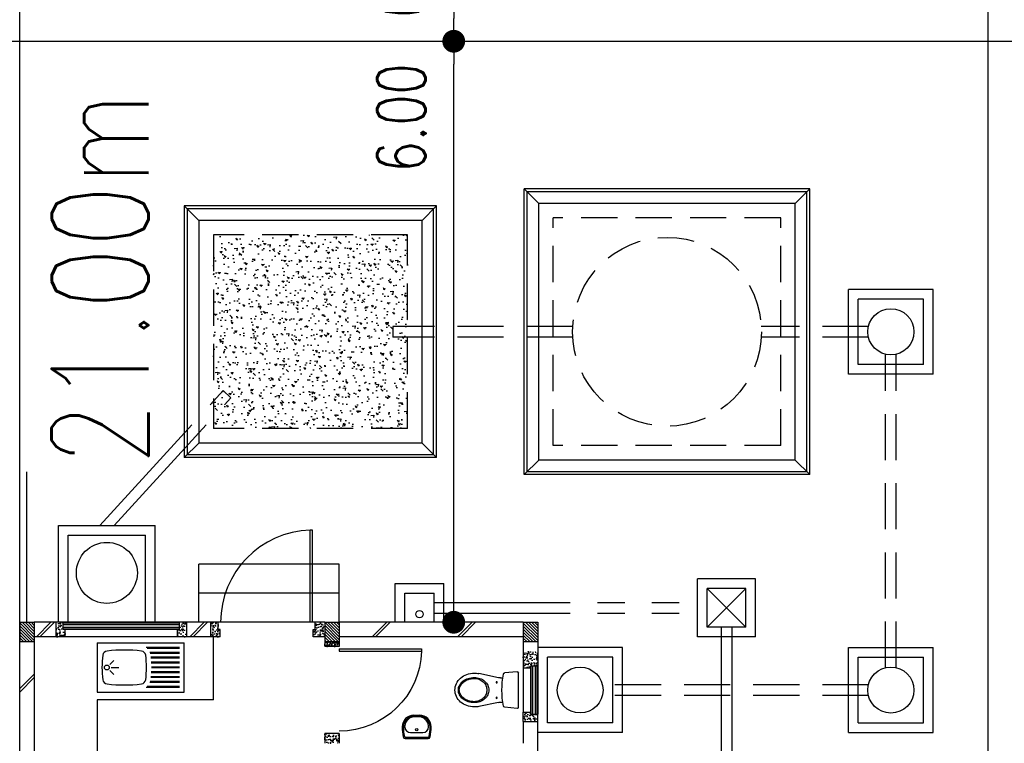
# Model space of a CAD drawing. Header units: millimetres. Extents: x 301 to 1479, y 491 to 1341.
# Tile 146 of 256: x 399.89 to 410.06, y 642.52 to 649.99. Entities that reach past the tile are written whole.
import ezdxf

# ---------------------------------------------------------------- set-up
doc = ezdxf.new("R2010")
doc.units = ezdxf.units.MM
doc.header["$LTSCALE"] = 1.5
doc.header["$MEASUREMENT"] = 0
for name, pattern in [('HIDDEN', [0.375, 0.25, -0.125]), ('HIDDEN2', [4.7625, 3.175, -1.5875]), ('PHANTOM2', [1.25, 0.625, -0.125, 0.125, -0.125, 0.125, -0.125])]:
    doc.linetypes.add(name, pattern=pattern)
for name, color, linetype in [('AP&SA', 254, 'HIDDEN'), ('Blk', 7, 'Continuous'), ('Block', 46, 'Continuous'), ('boundary', 3, 'Continuous'), ('Boundary Wall', 64, 'Continuous'), ('BWCN', 4, 'Continuous'), ('DIM', 6, 'Continuous'), ('DOOR', 3, 'Continuous'), ('Ele', 8, 'Continuous'), ('HATCH', 7, 'Continuous'), ('Hatch Aggregate', 252, 'Continuous'), ('Hatch Col. C1 GF Ext.', 84, 'Continuous'), ('Hatch Stub Col', 251, 'Continuous'), ('Kerb', 251, 'Continuous'), ('P. Grease Trap', 64, 'Continuous'), ('P. Septic tank', 2, 'Continuous'), ('P. Sewr Manhole', 49, 'Continuous'), ('PVC Pipe 110', 69, 'Continuous'), ('PVC RWP 75', 77, 'Continuous'), ('PVC Sewer Pipe 110', 24, 'Continuous'), ('SANIT', 8, 'Continuous'), ('TEXT', 7, 'Continuous'), ('WINDOW', 1, 'Continuous')]:
    doc.layers.add(name, color=color, linetype=linetype)
doc.styles.add('RS1', font='romans.shx', dxfattribs={"width": 0.75, "height": 0.5})
doc.styles.add('RS2', font='romans.shx', dxfattribs={"width": 0.75, "height": 1})
doc.dimstyles.new('Souillac5', dxfattribs={"dimscale": 0.5, "dimtxt": 0.5, "dimasz": 0.47, "dimexe": 0, "dimexo": 1, "dimgap": 0.5, "dimtad": 1, "dimzin": 0, "dimdsep": 46, "dimtxsty": 'RS1', "dimblk": 'DOT', "dimcen": 3, "dimse1": 1, "dimse2": 1, "dimclrd": 6, "dimclre": 6, "dimclrt": 7, "dimaunit": 1, "dimadec": 0, "dimazin": 0, "dimtfac": 1, "dimtofl": 0, "dimtmove": 1, "dimatfit": 3, "dimfxl": 1, "dimtolj": 1, "dimtzin": 0, "dimlwe": -1, "dimarcsym": 0})
pattern_1 = [(50, (422.03025, 162.062746), (0.071726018, -0.0062752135), [0.0075, -0.0825]), (355, (422.03025, 162.062746), (-0.013875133, 0.075219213), [0.006, -0.066]), (100.451444, (422.03623, 162.06222), (0.057850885, 0.068943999), [0.006374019, -0.070114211]), (46.1842, (422.03025, 162.08275), (0.106724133, -0.016551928), [0.01125, -0.12375]), (96.635635, (422.03914, 162.08137), (0.093466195, 0.09741186), [0.009561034, -0.105171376]), (351.184164, (422.03025, 162.08275), (0.093466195, 0.09741186), [0.009, -0.099]), (21, (422.04025, 162.077746), (0.059690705, -0.040261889), [0.0075, -0.0825]), (326, (422.04025, 162.077746), (0.024331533, 0.072515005), [0.006, -0.066]), (71.451445, (422.045225, 162.07439), (0.084022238, 0.032253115), [0.006374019, -0.070114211]), (37.5, (422.03025, 162.062746), (0.0012159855, 0.0332893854), [0, -0.0652, 0, -0.067, 0, -0.06625]), (7.5, (422.03025, 162.062746), (0.0263069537, 0.0394411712), [0, -0.0382, 0, -0.0637, 0, -0.02525]), (327.5, (422.00795, 162.062746), (0.0533822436, -0.0022554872), [0, -0.025, 0, -0.078, 0, -0.1035]), (317.5, (421.99795, 162.062746), (0.058318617, 0.010010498), [0, -0.0325, 0, -0.0518, 0, -0.0735])]
pattern_2 = [(315, (443.186696, 157.028336), (0.0154679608, 0.0154679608), [])]
pattern_3 = [(50, (418.371455, 162.212746), (0.071726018, -0.0062752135), [0.0075, -0.0825]), (355, (418.371455, 162.212746), (-0.013875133, 0.075219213), [0.006, -0.066]), (100.451444, (418.37743, 162.21222), (0.057850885, 0.068943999), [0.006374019, -0.070114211]), (46.1842, (418.371455, 162.23275), (0.106724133, -0.016551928), [0.01125, -0.12375]), (96.635635, (418.38035, 162.23137), (0.093466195, 0.09741186), [0.009561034, -0.105171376]), (351.184164, (418.37146, 162.23275), (0.093466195, 0.09741186), [0.009, -0.099]), (21, (418.381455, 162.227746), (0.059690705, -0.040261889), [0.0075, -0.0825]), (326, (418.381455, 162.227746), (0.024331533, 0.072515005), [0.006, -0.066]), (71.451445, (418.38643, 162.22439), (0.084022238, 0.032253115), [0.006374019, -0.070114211]), (37.5, (418.371455, 162.212746), (0.0012159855, 0.0332893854), [0, -0.0652, 0, -0.067, 0, -0.06625]), (7.5, (418.371455, 162.212746), (0.0263069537, 0.0394411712), [0, -0.0382, 0, -0.0637, 0, -0.02525]), (327.5, (418.349155, 162.212746), (0.0533822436, -0.0022554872), [0, -0.025, 0, -0.078, 0, -0.1035]), (317.5, (418.339155, 162.212746), (0.058318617, 0.010010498), [0, -0.0325, 0, -0.0518, 0, -0.0735])]

# ---------------------------------------------------------------- blocks, each defined once
blk = doc.blocks.new('SSBSD90')
at = {"layer": 'Ele'}
for p, q in [((-900, 510), (0, 510)), ((-900, 510), (-900, 0)), ((0, 0), (0, 510)), ((-50, 460), (-395, 460)), ((-50, 450), (-382, 450)), ((-50, 410), (-355, 410)), ((-768, 287), (-729, 326)), ((-50, 400), (-352, 400)), ((-50, 360), (-346, 360)), ((-50, 350), (-345, 350)), ((-50, 310), (-342, 310)), ((-768, 223), (-729, 184)), ((-755, 255), (-675, 255)), ((-50, 300), (-341, 300)), ((-50, 210), (-341, 210)), ((-50, 260), (-340, 260)), ((-50, 250), (-340, 250)), ((-50, 110), (-352, 110)), ((-50, 150), (-346, 150)), ((-50, 160), (-345, 160)), ((-50, 200), (-342, 200)), ((-900, 0), (0, 0)), ((-50, 50), (-395, 50)), ((-50, 60), (-382, 60)), ((-50, 100), (-355, 100))]:
    blk.add_line(p, q, dxfattribs=at)
blk.add_circle((-800, 255), 25, dxfattribs=at)
for centre, radius, start, end in [((-792, 375), 50, 96.577, 172.0164), ((-620, -1113), 1548, 83.423, 96.577), ((-448, 375), 50, 7.9836, 83.423), ((65, 255), 915, 172.0164, 187.9836), ((-1305, 255), 915, 352.0164, 7.9836), ((-792, 135), 50, 187.9836, 263.423), ((-448, 135), 50, 276.577, 352.0164), ((-620, 1623), 1548, 263.423, 276.577)]:
    blk.add_arc(centre, radius, start, end, dxfattribs=at)
blk = doc.blocks.new('WC')
at = {"layer": 'SANIT'}
for p, q in [((-179, 0), (179, 0)), ((-189, -11), (-178, -142)), ((189, -11), (178, -142)), ((-125, -185), (-125, -161)), ((125, -185), (125, -161)), ((-127, -205), (-170, -408)), ((127, -205), (170, -408))]:
    blk.add_line(p, q, dxfattribs=at)
for points in [[(130, -455, 0.086378), (120, -397, 0.092622), (92, -349, 0.103078), (49, -316, 0.111925), (0, -305, 0.111925), (-49, -316, 0.103078), (-92, -349, 0.092622), (-120, -397, 0.086378), (-130, -455, 0.086378)], [(120, -455, 0.091554), (111, -405, 0.095342), (85, -363, 0.101238), (45, -335, 0.105842), (0, -325, 0.105842), (-45, -335, 0.101238), (-85, -363, 0.095342), (-111, -405, 0.091554), (-120, -455, 0.091554)], [(-175, -455, 0.087147), (-161, -533, 0.093047), (-124, -596, 0.102819), (-66, -640, 0.110985), (0, -655, 0.110985), (66, -640, 0.102819), (124, -596, 0.093047), (161, -533, 0.087147), (175, -455, 0.052217), (170, -408, 0.093047)], [(-170, -408, 0.052217), (-175, -455, 0.087147)], [(-130, -455, 0.079027), (-120, -520, 0.088191), (-92, -572, 0.105253), (-48, -608, 0.121599), (0, -620, 0.121599), (48, -608, 0.105253), (92, -572, 0.088191), (120, -520, 0.079027), (130, -455, 0.079027)], [(-120, -455, 0.077736), (-110, -516, 0.087342), (-85, -565, 0.105569), (-44, -599, 0.12344), (0, -610, 0.12344), (44, -599, 0.105569), (85, -565, 0.087342), (110, -516, 0.077736), (120, -455, 0.077736)]]:
    blk.add_lwpolyline(points, format="xyb", dxfattribs=at)
for centre in [(-80, -225), (80, -225)]:
    blk.add_circle(centre, 6, dxfattribs=at)
for centre, radius, start, end in [((-179, -10), 10, 90, 185.0425), ((179, -10), 10, 354.9575, 90), ((-163, -140), 15, 185.0425, 259.608), ((0, 746), 916, 259.608, 280.392), ((-225, -185), 100, 348.0437, 0), ((225, -185), 100, 180, 191.9563), ((163, -140), 15, 280.392, 354.9575)]:
    blk.add_arc(centre, radius, start, end, dxfattribs=at)
blk = doc.blocks.new('Wh1')
at = {"layer": 'SANIT'}
for p, q in [((197, 0), (-197, 0)), ((197, -20), (-197, -20)), ((105, -100), (-105, -100)), ((-205, -200), (-205, -217)), ((205, -200), (205, -217)), ((50, -380), (-50, -380)), ((50, -400), (-50, -400)), ((-30, -373), (30, -373))]:
    blk.add_line(p, q, dxfattribs=at)
blk.add_circle((0, -154), 20, dxfattribs=at)
for centre, radius, start, end in [((0, -200), 250, 180, 180), ((0, -200), 250, 0, 0), ((-197, -35), 35, 90, 167.7776), ((197, -35), 35, 12.2224, 90), ((567, -201), 817, 167.7776, 179.9598), ((567, -201), 797, 167.7776, 179.9598), ((-197, -35), 15, 90, 167.7776), ((-105, -200), 100, 90, 180), ((105, -200), 100, 0, 90), ((197, -35), 15, 12.2224, 90), ((-567, -201), 797, 0.0402, 12.2224), ((-567, -201), 817, 0.0402, 12.2224), ((-50, -200), 200, 180, 270), ((-50, -200), 180, 180, 270), ((-30, -197), 176, 186.7076, 270.013), ((30, -197), 176, 269.987, 353.2924), ((50, -200), 180, 270, 0), ((50, -200), 200, 270, 0)]:
    blk.add_arc(centre, radius, start, end, dxfattribs=at)
blk = doc.blocks.new('Dr900')
at = {"layer": 'DOOR'}
for p, q in [((-50, 0), (-50, 850)), ((-25, 850), (-50, 850)), ((-25, 0), (-25, 850)), ((-25, 0), (-50, 0))]:
    blk.add_line(p, q, dxfattribs=at)
blk.add_arc((-24, 0), 851, 91.728, 179.9822, dxfattribs=at)
blk = doc.blocks.new('Dr1000')
at = {"layer": 'DOOR'}
for p, q in [((-50, 0), (-50, 950)), ((-25, 950), (-50, 950)), ((-25, 0), (-25, 950)), ((-25, 0), (-50, 0))]:
    blk.add_line(p, q, dxfattribs=at)
blk.add_arc((-24, 0), 951, 91.542, 179.9858, dxfattribs=at)
blk = doc.blocks.new('SSSU-D1')
at = {"layer": 'Hatch Aggregate'}
h = blk.add_hatch(dxfattribs=at)
h.set_pattern_fill('AR-CONC', color=256, scale=0.03, angle=90)
h.set_pattern_definition([(140, (33579.427, -774173.30486), (0.018825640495, 0.21517805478), [0.0225, -0.2475]), (85, (33579.427, -774173.30486), (-0.22565764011, -0.041625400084), [0.018, -0.198]), (190.45144446, (33579.42857, -774173.28693), (-0.20683199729, 0.17355265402), [0.0191220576, -0.2103426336]), (136.1842, (33579.367, -774173.30486), (0.04965578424, 0.3201723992), [0.03375, -0.37125]), (186.63563549, (33579.37114, -774173.27818), (-0.29223558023, 0.2803985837), [0.0286831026, -0.315514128]), (81.18416399, (33579.367, -774173.30486), (-0.29223558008, 0.28039858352), [0.027, -0.2970000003]), (111, (33579.382, -774173.27486), (0.1207856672, 0.179072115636), [0.0225, -0.2475]), (56, (33579.382, -774173.27486), (-0.217545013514, 0.072994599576), [0.018, -0.198]), (161.45144474, (33579.39207, -774173.25994), (-0.09675934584, 0.25206671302), [0.019122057, -0.2103426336]), (127.5, (33579.427, -774173.304864), (-0.0998681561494, 0.003647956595), [0, -0.1956, 0, -0.201, 0, -0.19875]), (97.5, (33579.427, -774173.30486), (-0.118323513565, 0.078920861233), [0, -0.1146, 0, -0.1911, 0, -0.07575]), (57.5, (33579.427, -774173.371764), (0.00676646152, 0.160146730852), [0, -0.075, 0, -0.234, 0, -0.3105]), (47.5, (33579.427, -774173.40176), (-0.0300314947, 0.174955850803), [0, -0.0975, 0, -0.1554, 0, -0.2205])])
h.paths.add_polyline_path([(8.45, 11.8), (10.455, 11.8), (10.455, 9.8), (8.45, 9.8)])
at = {"layer": 'Hatch Col. C1 GF Ext.'}
h = blk.add_hatch(dxfattribs=at)
h.set_pattern_fill('ANSI31', color=256, scale=0.175, angle=-90)
h.set_pattern_definition(pattern_2)
h.paths.add_polyline_path([(6.6, 7.6), (6.45, 7.6), (6.45, 7.8), (6.6, 7.8)])
h = blk.add_hatch(dxfattribs=at)
h.set_pattern_fill('ANSI31', color=256, scale=0.175, angle=-90)
h.set_pattern_definition(pattern_2)
h.paths.add_polyline_path([(9.75, 7.6), (9.6, 7.6), (9.6, 7.8), (9.75, 7.8)])
h = blk.add_hatch(dxfattribs=at)
h.set_pattern_fill('ANSI31', color=256, scale=0.175, angle=-90)
h.set_pattern_definition(pattern_2)
h.paths.add_polyline_path([(11.8, 7.6), (11.65, 7.6), (11.65, 7.8), (11.8, 7.8)])
at = {"layer": 'Hatch Stub Col', "linetype": 'ByBlock'}
h = blk.add_hatch(dxfattribs=at)
h.set_pattern_fill('AR-CONC', color=256, scale=0.01, angle=720)
h.set_pattern_definition(pattern_3)
h.paths.add_polyline_path([(6.825, 7.8), (6.9, 7.8), (6.9, 7.725), (6.92, 7.725), (6.92, 7.65), (6.825, 7.65)])
h = blk.add_hatch(dxfattribs=at)
h.set_pattern_fill('AR-CONC', color=256, scale=0.01, angle=720)
h.set_pattern_definition(pattern_3)
h.paths.add_polyline_path([(8.08, 7.725), (8.1, 7.725), (8.1, 7.8), (8.175, 7.8), (8.175, 7.65), (8.08, 7.65)])
h = blk.add_hatch(dxfattribs=at)
h.set_pattern_fill('AR-CONC', color=256, scale=0.01, angle=720)
h.set_pattern_definition([(50, (418.421455, 162.212746), (0.071726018, -0.0062752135), [0.0075, -0.0825]), (355, (418.421455, 162.212746), (-0.013875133, 0.075219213), [0.006, -0.066]), (100.451444, (418.42743, 162.21222), (0.057850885, 0.068943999), [0.006374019, -0.070114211]), (46.1842, (418.421455, 162.23275), (0.106724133, -0.016551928), [0.01125, -0.12375]), (96.635635, (418.43035, 162.23137), (0.093466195, 0.09741186), [0.009561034, -0.105171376]), (351.184164, (418.42146, 162.23275), (0.093466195, 0.09741186), [0.009, -0.099]), (21, (418.431455, 162.227746), (0.059690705, -0.040261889), [0.0075, -0.0825]), (326, (418.431455, 162.227746), (0.024331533, 0.072515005), [0.006, -0.066]), (71.451445, (418.43643, 162.22439), (0.084022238, 0.032253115), [0.006374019, -0.070114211]), (37.5, (418.421455, 162.212746), (0.0012159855, 0.0332893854), [0, -0.0652, 0, -0.067, 0, -0.06625]), (7.5, (418.421455, 162.212746), (0.0263069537, 0.0394411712), [0, -0.0382, 0, -0.0637, 0, -0.02525]), (327.5, (418.399155, 162.212746), (0.0533822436, -0.0022554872), [0, -0.025, 0, -0.078, 0, -0.1035]), (317.5, (418.389155, 162.212746), (0.058318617, 0.010010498), [0, -0.0325, 0, -0.0518, 0, -0.0735])])
h.paths.add_polyline_path([(8.425, 7.8), (8.5, 7.8), (8.5, 7.725), (8.52, 7.725), (8.52, 7.65), (8.425, 7.65)])
h = blk.add_hatch(dxfattribs=at)
h.set_pattern_fill('AR-CONC', color=256, scale=0.01, angle=720)
h.set_pattern_definition([(50, (422.03025, 162.212746), (0.071726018, -0.0062752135), [0.0075, -0.0825]), (355, (422.03025, 162.212746), (-0.013875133, 0.075219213), [0.006, -0.066]), (100.451444, (422.03623, 162.21222), (0.057850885, 0.068943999), [0.006374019, -0.070114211]), (46.1842, (422.03025, 162.23275), (0.106724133, -0.016551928), [0.01125, -0.12375]), (96.635635, (422.03914, 162.23137), (0.093466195, 0.09741186), [0.009561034, -0.105171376]), (351.184164, (422.03025, 162.23275), (0.093466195, 0.09741186), [0.009, -0.099]), (21, (422.04025, 162.227746), (0.059690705, -0.040261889), [0.0075, -0.0825]), (326, (422.04025, 162.227746), (0.024331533, 0.072515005), [0.006, -0.066]), (71.451445, (422.045225, 162.22439), (0.084022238, 0.032253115), [0.006374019, -0.070114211]), (37.5, (422.03025, 162.212746), (0.0012159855, 0.0332893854), [0, -0.0652, 0, -0.067, 0, -0.06625]), (7.5, (422.03025, 162.212746), (0.0263069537, 0.0394411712), [0, -0.0382, 0, -0.0637, 0, -0.02525]), (327.5, (422.00795, 162.212746), (0.0533822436, -0.0022554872), [0, -0.025, 0, -0.078, 0, -0.1035]), (317.5, (421.99795, 162.212746), (0.058318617, 0.010010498), [0, -0.0325, 0, -0.0518, 0, -0.0735])])
h.paths.add_polyline_path([(9.5, 7.8), (9.6, 7.8), (9.6, 7.65), (9.48, 7.65), (9.48, 7.725), (9.5, 7.725)])
h = blk.add_hatch(dxfattribs=at)
h.set_pattern_fill('AR-CONC', color=256, scale=0.005, angle=720)
h.set_pattern_definition([(50, (422.03025, 162.212746), (0.0358630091, -0.0031376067), [0.00375, -0.04125]), (355, (422.03025, 162.212746), (-0.0069375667, 0.0376096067), [0.003, -0.033]), (100.4514445, (422.03324, 162.212485), (0.0289254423, 0.0344719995), [0.0031870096, -0.0350571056]), (46.1842, (422.03025, 162.222746), (0.0533620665, -0.008275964), [0.005625, -0.061875]), (96.635635, (422.0347, 162.222056), (0.046733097, 0.04870593), [0.004780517, -0.052585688]), (351.184164, (422.03025, 162.222746), (0.046733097, 0.04870593), [0.0045, -0.0495]), (21, (422.03525, 162.220246), (0.0298453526, -0.0201309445), [0.00375, -0.04125]), (326, (422.03525, 162.220246), (0.0121657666, 0.0362575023), [0.003, -0.033]), (71.451445, (422.037738, 162.21857), (0.0420111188, 0.0161265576), [0.0031870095, -0.0350571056]), (37.5, (422.030251, 162.212746), (0.00060799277, 0.0166446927), [0, -0.0326, 0, -0.0335, 0, -0.033125]), (7.5, (422.03025, 162.212746), (0.0131534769, 0.0197205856), [0, -0.0191, 0, -0.03185, 0, -0.012625]), (327.5, (422.019101, 162.212746), (0.0266911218, -0.0011277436), [0, -0.0125, 0, -0.039, 0, -0.05175]), (317.5, (422.0141, 162.212746), (0.0291593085, 0.0050052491), [0, -0.01625, 0, -0.0259, 0, -0.03675])])
h.paths.add_polyline_path([(9.6, 7.55), (9.6, 7.6), (9.75, 7.6), (9.75, 7.55)])
h = blk.add_hatch(dxfattribs=at)
h.set_pattern_fill('AR-CONC', color=256, scale=0.01, angle=720)
h.set_pattern_definition(pattern_1)
h.paths.add_polyline_path([(11.725, 7.35), (11.725, 7.33), (11.65, 7.33), (11.65, 7.5), (11.8, 7.5), (11.8, 7.35)])
h = blk.add_hatch(dxfattribs=at)
h.set_pattern_fill('AR-CONC', color=256, scale=0.01, angle=720)
h.set_pattern_definition(pattern_1)
h.paths.add_polyline_path([(11.65, 6.775), (11.65, 6.87), (11.725, 6.87), (11.725, 6.85), (11.8, 6.85), (11.8, 6.775)])
h = blk.add_hatch(dxfattribs=at)
h.set_pattern_fill('AR-CONC', color=256, scale=0.01, angle=720)
h.set_pattern_definition([(50, (418.271455, 162.012746), (0.071726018, -0.0062752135), [0.0075, -0.0825]), (355, (418.271455, 162.012746), (-0.013875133, 0.075219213), [0.006, -0.066]), (100.451444, (418.27743, 162.01222), (0.057850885, 0.068943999), [0.006374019, -0.070114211]), (46.1842, (418.271455, 162.03275), (0.106724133, -0.016551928), [0.01125, -0.12375]), (96.635635, (418.28035, 162.03137), (0.093466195, 0.09741186), [0.009561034, -0.105171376]), (351.184164, (418.27146, 162.03275), (0.093466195, 0.09741186), [0.009, -0.099]), (21, (418.281455, 162.027746), (0.059690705, -0.040261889), [0.0075, -0.0825]), (326, (418.281455, 162.027746), (0.024331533, 0.072515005), [0.006, -0.066]), (71.451445, (418.28643, 162.02439), (0.084022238, 0.032253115), [0.006374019, -0.070114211]), (37.5, (418.271455, 162.012746), (0.0012159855, 0.0332893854), [0, -0.0652, 0, -0.067, 0, -0.06625]), (7.5, (418.271455, 162.012746), (0.0263069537, 0.0394411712), [0, -0.0382, 0, -0.0637, 0, -0.02525]), (327.5, (418.249155, 162.012746), (0.0533822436, -0.0022554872), [0, -0.025, 0, -0.078, 0, -0.1035]), (317.5, (418.239155, 162.012746), (0.058318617, 0.010010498), [0, -0.0325, 0, -0.0518, 0, -0.0735])])
h.paths.add_polyline_path([(9.6, 6.65), (9.6, 6.55), (9.75, 6.55), (9.75, 6.65)])
at = {"layer": 'AP&SA', "linetype": 'HIDDEN'}
for p, q in [((14.31, 11.975), (11.96, 11.975)), ((11.96, 9.625), (11.96, 11.975)), ((14.31, 9.625), (14.31, 11.975)), ((10.455, 11.8), (8.45, 11.8)), ((8.45, 11.8), (8.45, 9.8)), ((10.455, 9.8), (10.455, 11.8)), ((10.455, 9.8), (8.45, 9.8)), ((14.31, 9.625), (11.96, 9.625))]:
    blk.add_line(p, q, dxfattribs=at)
at = {"layer": 'Block', "linetype": 'ByBlock'}
for p, q in [((6.825, 7.8), (6.6, 7.8)), ((8.425, 7.8), (8.175, 7.8)), ((11.65, 7.8), (9.75, 7.8)), ((6.825, 7.65), (6.6, 7.65)), ((8.425, 7.65), (8.175, 7.65)), ((11.65, 7.65), (9.75, 7.65)), ((6.6, 7.6), (6.6, 3.3)), ((11.65, 6.775), (11.65, 6.55)), ((11.8, 6.175), (11.8, 6.775))]:
    blk.add_line(p, q, dxfattribs=at)
at = {"layer": 'Boundary Wall', "linetype": 'ByBlock'}
blk.add_line((6.525, 7.8), (6.525, 9.355), dxfattribs=at)
at = {"layer": 'BWCN'}
for p, q in [((6.45, 7.8), (6.6, 7.8)), ((6.45, 7.8), (6.45, 7.6)), ((6.6, 7.8), (6.6, 7.6)), ((6.825, 7.65), (6.825, 7.8)), ((6.9, 7.8), (6.825, 7.8)), ((6.9, 7.725), (6.9, 7.8)), ((8.1, 7.725), (8.1, 7.8)), ((8.175, 7.8), (8.1, 7.8)), ((8.175, 7.65), (8.175, 7.8)), ((8.5, 7.8), (8.425, 7.8)), ((8.425, 7.65), (8.425, 7.8)), ((8.5, 7.725), (8.5, 7.8)), ((9.6, 7.8), (9.5, 7.8)), ((9.5, 7.725), (9.5, 7.8)), ((9.6, 7.8), (9.75, 7.8)), ((9.6, 7.8), (9.6, 7.6)), ((9.75, 7.8), (9.75, 7.6)), ((11.65, 7.8), (11.8, 7.8)), ((11.65, 7.8), (11.65, 7.6)), ((11.8, 7.8), (11.8, 7.6)), ((6.92, 7.65), (6.825, 7.65)), ((6.92, 7.725), (6.9, 7.725)), ((6.92, 7.65), (6.92, 7.725)), ((8.08, 7.65), (8.08, 7.725)), ((8.08, 7.725), (8.1, 7.725)), ((8.175, 7.65), (8.08, 7.65)), ((8.52, 7.65), (8.425, 7.65)), ((8.52, 7.725), (8.5, 7.725)), ((8.52, 7.65), (8.52, 7.725)), ((9.48, 7.65), (9.48, 7.725)), ((9.48, 7.725), (9.5, 7.725)), ((9.6, 7.65), (9.48, 7.65)), ((6.45, 7.6), (6.6, 7.6)), ((9.6, 7.6), (9.75, 7.6)), ((9.6, 7.6), (9.6, 7.55)), ((9.75, 7.55), (9.6, 7.55)), ((9.75, 7.6), (9.75, 7.55)), ((11.65, 7.6), (11.8, 7.6)), ((11.65, 7.6), (11.65, 7.33)), ((11.8, 7.6), (11.8, 7.35)), ((11.65, 7.33), (11.725, 7.33)), ((11.725, 7.35), (11.8, 7.35)), ((11.725, 7.33), (11.725, 7.35)), ((11.65, 6.775), (11.65, 6.87)), ((11.65, 6.87), (11.725, 6.87)), ((11.725, 6.87), (11.725, 6.85)), ((11.725, 6.85), (11.8, 6.85)), ((11.8, 6.775), (11.8, 6.85)), ((11.65, 6.775), (11.8, 6.775)), ((9.75, 6.65), (9.6, 6.65)), ((9.6, 6.65), (9.6, 6.55)), ((9.75, 6.65), (9.75, 6.55))]:
    blk.add_line(p, q, dxfattribs=at)
at = {"layer": 'Ele'}
for p, q in [((9.75, 8.4), (8.3, 8.4)), ((8.3, 7.8), (8.3, 8.4)), ((9.75, 7.8), (9.75, 8.4)), ((9.75, 8.1), (8.3, 8.1)), ((8.1, 7.8), (6.9, 7.8)), ((8.1, 7.79), (6.9, 7.79)), ((8.1, 7.73), (6.9, 7.73)), ((9.5, 7.8), (8.5, 7.8)), ((8.08, 7.725), (6.92, 7.725)), ((8.08, 7.65), (6.92, 7.65)), ((8.45, 7), (8.45, 7.65)), ((11.65, 7.33), (11.65, 6.87)), ((11.725, 7.33), (11.725, 6.87)), ((11.73, 7.35), (11.73, 6.85)), ((11.79, 7.35), (11.79, 6.85)), ((11.8, 7.35), (11.8, 6.85)), ((7.25, 7), (7.25, 5.8)), ((8.45, 7), (7.25, 7))]:
    blk.add_line(p, q, dxfattribs=at)
at = {"layer": 'HATCH'}
for p, q in [((6.773, 7.8), (6.623, 7.65)), ((6.808, 7.8), (6.658, 7.65)), ((8.356, 7.8), (8.206, 7.65)), ((8.391, 7.8), (8.241, 7.65)), ((10.24, 7.8), (10.09, 7.65)), ((10.275, 7.8), (10.125, 7.65)), ((11.122, 7.8), (10.972, 7.65)), ((11.158, 7.8), (11.008, 7.65)), ((6.45, 7.115), (6.6, 7.265)), ((6.45, 7.079), (6.6, 7.229))]:
    blk.add_line(p, q, dxfattribs=at)
at = {"layer": 'Kerb'}
for p, q in [((14.61, 12.275), (11.66, 12.275)), ((11.66, 9.325), (11.66, 12.275)), ((11.66, 12.275), (11.81, 12.125)), ((14.58, 12.245), (11.69, 12.245)), ((11.69, 9.355), (11.69, 12.245)), ((14.61, 12.275), (14.46, 12.125)), ((14.58, 9.355), (14.58, 12.245)), ((14.61, 9.325), (14.61, 12.275)), ((14.46, 12.125), (11.81, 12.125)), ((11.81, 9.475), (11.81, 12.125)), ((14.46, 9.475), (14.46, 12.125)), ((8.15, 12.1), (8.15, 9.5)), ((10.755, 12.1), (8.15, 12.1)), ((8.3, 11.95), (8.15, 12.1)), ((8.18, 12.07), (8.18, 9.53)), ((10.725, 12.07), (8.18, 12.07)), ((10.605, 11.95), (10.755, 12.1)), ((10.725, 9.53), (10.725, 12.07)), ((10.755, 9.5), (10.755, 12.1)), ((10.605, 11.95), (8.3, 11.95)), ((8.3, 11.95), (8.3, 9.65)), ((10.605, 9.65), (10.605, 11.95)), ((15.885, 11.238), (15.01, 11.238)), ((15.01, 10.363), (15.01, 11.238)), ((15.885, 10.363), (15.885, 11.238)), ((15.785, 11.138), (15.11, 11.138)), ((15.11, 10.463), (15.11, 11.138)), ((15.785, 10.463), (15.785, 11.138)), ((15.785, 10.463), (15.11, 10.463)), ((15.885, 10.363), (15.01, 10.363)), ((8.3, 9.65), (8.15, 9.5)), ((10.605, 9.65), (8.3, 9.65)), ((10.605, 9.65), (10.755, 9.5)), ((10.755, 9.5), (8.15, 9.5)), ((10.725, 9.53), (8.18, 9.53)), ((11.66, 9.325), (11.81, 9.475)), ((14.46, 9.475), (11.81, 9.475)), ((14.61, 9.325), (14.46, 9.475)), ((14.58, 9.355), (11.69, 9.355)), ((14.61, 9.325), (11.66, 9.325)), ((6.85, 7.8), (6.85, 8.8)), ((6.85, 8.8), (7.85, 8.8)), ((7.85, 7.8), (7.85, 8.8)), ((6.95, 7.8), (6.95, 8.7)), ((6.95, 8.7), (7.75, 8.7)), ((7.75, 7.8), (7.75, 8.7)), ((14.05, 8.25), (13.45, 8.25)), ((13.45, 7.65), (13.45, 8.25)), ((14.05, 7.65), (14.05, 8.25)), ((10.329, 8.2), (10.829, 8.2)), ((10.329, 7.8), (10.329, 8.2)), ((10.829, 7.8), (10.829, 8.2)), ((13.55, 7.75), (13.55, 8.15)), ((13.95, 8.15), (13.55, 8.15)), ((13.95, 8.15), (13.55, 7.75)), ((13.95, 7.75), (13.55, 8.15)), ((13.95, 7.75), (13.95, 8.15)), ((10.429, 8.1), (10.729, 8.1)), ((10.429, 7.8), (10.429, 8.1)), ((10.729, 7.8), (10.729, 8.1)), ((13.95, 7.75), (13.55, 7.75)), ((14.05, 7.65), (13.45, 7.65)), ((12.675, 7.538), (11.8, 7.538)), ((12.675, 6.663), (12.675, 7.538)), ((15.01, 7.538), (15.885, 7.538)), ((15.01, 6.663), (15.01, 7.538)), ((15.885, 6.663), (15.885, 7.538)), ((12.575, 7.438), (11.9, 7.438)), ((11.9, 6.763), (11.9, 7.438)), ((12.575, 6.763), (12.575, 7.438)), ((15.11, 7.438), (15.785, 7.438)), ((15.11, 6.763), (15.11, 7.438)), ((15.785, 6.763), (15.785, 7.438)), ((12.575, 6.763), (11.9, 6.763)), ((15.11, 6.763), (15.785, 6.763)), ((12.675, 6.663), (11.8, 6.663)), ((15.01, 6.663), (15.885, 6.663))]:
    blk.add_line(p, q, dxfattribs=at)
at = {"layer": 'P. Grease Trap'}
blk.add_circle((7.35, 8.31), 0.315, dxfattribs=at)
at = {"layer": 'P. Septic tank', "linetype": 'HIDDEN'}
blk.add_circle((13.135, 10.8), 0.975, dxfattribs=at)
at = {"layer": 'P. Sewr Manhole'}
for centre, radius in [((15.447, 10.8), 0.238), ((12.238, 7.1), 0.237), ((15.447, 7.1), 0.238)]:
    blk.add_circle(centre, radius, dxfattribs=at)
at = {"layer": 'PVC Pipe 110', "linetype": 'PHANTOM2', "ltscale": 1.5}
for p, q in [((7.278, 8.8), (8.551, 10.192)), ((7.427, 8.8), (8.632, 10.118)), ((10.729, 8.005), (13.55, 8.005)), ((10.729, 7.895), (13.55, 7.895)), ((13.695, 7.75), (13.695, 6.05)), ((13.805, 7.75), (13.805, 6.05))]:
    blk.add_line(p, q, dxfattribs=at)
at = {"layer": 'PVC Pipe 110', "linetype": 'PHANTOM2', "ltscale": 2}
blk.add_line((8.551, 10.192), (8.632, 10.118), dxfattribs=at)
at = {"layer": 'PVC RWP 75'}
blk.add_circle((10.579, 7.883), 0.0375, dxfattribs=at)
at = {"layer": 'PVC Sewer Pipe 110', "linetype": 'HIDDEN2'}
blk.add_line((10.305, 10.855), (10.305, 10.745), dxfattribs=at)
at = {"layer": 'PVC Sewer Pipe 110', "linetype": 'HIDDEN2', "ltscale": 0.1}
for p, q in [((12.162, 10.855), (10.305, 10.855)), ((15.216, 10.855), (14.108, 10.855)), ((12.162, 10.745), (10.305, 10.745)), ((15.216, 10.745), (14.108, 10.745)), ((15.392, 7.331), (15.392, 10.569)), ((15.502, 7.331), (15.502, 10.569)), ((15.216, 7.155), (12.469, 7.155)), ((15.216, 7.045), (12.469, 7.045))]:
    blk.add_line(p, q, dxfattribs=at)
at = {"layer": 'WINDOW'}
for p, q in [((8.1, 7.775), (6.9, 7.775)), ((8.1, 7.745), (6.9, 7.745))]:
    blk.add_line(p, q, dxfattribs=at)
at = {"layer": 'WINDOW', "linetype": 'HIDDEN2', "ltscale": 0.5}
for p, q in [((11.745, 7.35), (11.745, 6.85)), ((11.775, 7.35), (11.775, 6.85))]:
    blk.add_line(p, q, dxfattribs=at)
at = {"layer": 'DOOR', "xscale": 0.001, "yscale": 0.001, "zscale": 0.001}
blk.add_blockref('Dr1000', (9.5, 7.8), dxfattribs=at)
at = {"layer": 'DOOR', "xscale": -0.001, "yscale": 0.001, "zscale": 0.001, "rotation": 270}
blk.add_blockref('Dr900', (9.75, 7.55), dxfattribs=at)
at = {"layer": 'SANIT', "xscale": -0.001, "yscale": 0.001, "zscale": 0.001, "rotation": 270.0000000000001}
blk.add_blockref('WC', (11.6, 7.1), dxfattribs=at)
at = {"layer": 'WINDOW', "linetype": 'ByBlock', "xscale": 0.001, "yscale": 0.001, "zscale": 0.001}
blk.add_blockref('SSBSD90', (8.15, 7.078), dxfattribs=at)
at = {"layer": 'WINDOW', "linetype": 'ByBlock', "xscale": 0.0006, "yscale": 0.0006, "zscale": 0.0006, "rotation": 180}
blk.add_blockref('Wh1', (10.55, 6.6), dxfattribs=at)
blk = doc.blocks.new('_DOT')
at = {"color": 0, "linetype": 'ByBlock'}
blk.add_line((-0.5, 0), (-1, 0), dxfattribs=at)
at = {"color": 0, "linetype": 'ByBlock', "const_width": 0.5}
blk.add_lwpolyline([(-0.25, 0, 1), (0.25, 0, 1)], format="xyb", close=True, dxfattribs=at)
blk = doc.blocks.new('*D145')
at = {"layer": 'DEFPOINTS', "color": 0, "transparency": 16777216}
for p in [(404.37, 649.769), (404.37, 649.769), (404.37, 643.769)]:
    blk.add_point(p, dxfattribs=at)
at = {"layer": 'DIM', "color": 6, "lineweight": -2, "transparency": 16777216}
blk.add_line((404.37, 644.004), (404.37, 649.534), dxfattribs=at)
at = {"layer": 'DIM', "color": 6, "lineweight": -2, "transparency": 16777216, "xscale": 0.235, "yscale": 0.235, "zscale": 0.235}
for p, rotation in [((404.37, 649.769), 90), ((404.37, 643.769), 270)]:
    blk.add_blockref('_DOT', p, dxfattribs=dict(at, rotation=rotation))
at = {"layer": 'DIM', "color": 7, "transparency": 16777216, "insert": (403.829, 648.978), "char_height": 0.5, "attachment_point": 5, "rotation": 90, "style": 'RS1'}
blk.add_mtext('\\A1;6.00', dxfattribs=at)
blk = doc.blocks.new('*D194')
at = {"layer": 'DEFPOINTS', "color": 0, "transparency": 16777216}
for p in [(404.37, 655.769), (404.37, 649.769), (404.37, 649.769)]:
    blk.add_point(p, dxfattribs=at)
at = {"layer": 'DIM', "color": 6, "lineweight": -2, "transparency": 16777216}
blk.add_line((404.37, 655.534), (404.37, 650.004), dxfattribs=at)
at = {"layer": 'DIM', "color": 6, "lineweight": -2, "transparency": 16777216, "xscale": 0.235, "yscale": 0.235, "zscale": 0.235}
for p, rotation in [((404.37, 655.769), 90), ((404.37, 649.769), 270)]:
    blk.add_blockref('_DOT', p, dxfattribs=dict(at, rotation=rotation))
at = {"layer": 'DIM', "color": 7, "transparency": 16777216, "insert": (403.829, 650.56), "char_height": 0.5, "attachment_point": 5, "rotation": 90, "style": 'RS1'}
blk.add_mtext('\\A1;6.00', dxfattribs=at)

msp = doc.modelspace()

# ---------------------------------------------------------------- linework, layer by layer
at = {"layer": 'boundary'}
for p, q in [((399.8876, 628.769), (399.8876, 670.769)), ((409.8876, 628.769), (409.8876, 670.769)), ((349.8876, 649.769), (492.2584, 649.769))]:
    msp.add_line(p, q, dxfattribs=at)

# ---------------------------------------------------------------- block references
at = {"layer": 'Blk'}
msp.add_blockref('SSSU-D1', (393.4376, 635.969), dxfattribs=at)

# ---------------------------------------------------------------- texts
at = {"layer": 'TEXT', "style": 'RS2', "width": 0.75}
msp.add_text('21.00m', height=1, rotation=89.94887, dxfattribs=at).set_placement((401.2162, 645.3903))

# ---------------------------------------------------------------- dimensions: what is measured, and where the dimension line sits
at = {"layer": 'DIM'}
for p1, angle, picture, middle in [((404.3698, 655.769), 90, '*D194', (403.8291, 650.5601)), ((404.3698, 643.769), 270, '*D145', (403.8291, 648.978))]:
    dim = msp.add_linear_dim(base=(404.3698, 649.769), p1=p1, p2=(404.3698, 649.769), angle=angle, dimstyle='Souillac5', override={"dimtmove": 2}, dxfattribs=at)
    dim.commit()
    dim.dimension.update_dxf_attribs({"geometry": picture, "text_midpoint": middle, "dimtype": 160})

doc.saveas('drawing.dxf')
